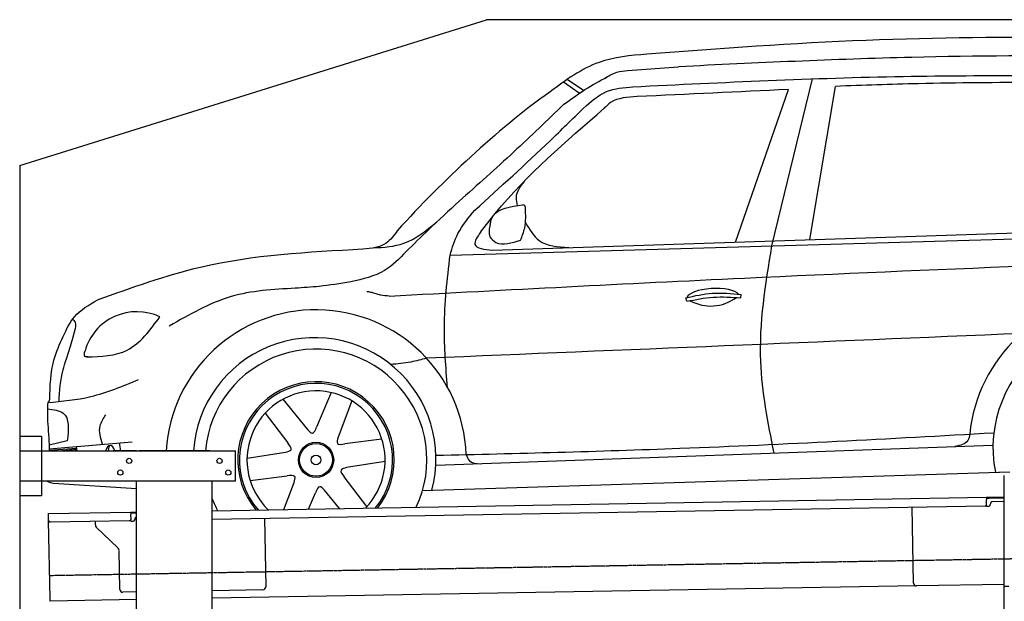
# Model space of a CAD drawing. Header units: millimetres. Extents: x 1073 to 6773, y 5991 to 11916.
# Tile 3 of 4: x 1073 to 4448, y 9922 to 11916. Entities that reach past the tile are written whole.
import ezdxf

# ---------------------------------------------------------------- set-up
doc = ezdxf.new("R2010")
doc.units = ezdxf.units.MM
doc.linetypes.add('GEN3', pattern=[6.25, 5, -1.25])
doc.layers.get('0').update_dxf_attribs({"lineweight": 25})
doc.layers.add('3', color=6, linetype='GEN3', lineweight=25)
doc.layers.add('Car', color=10, linetype='Continuous')

msp = doc.modelspace()

# ---------------------------------------------------------------- linework, layer by layer
for p, q in [((1072.8, 11415.9), (2672.8, 11915.9)), ((5822.8, 11915.9), (2672.8, 11915.9)), ((1072.8, 11415.9), (1072.8, 6165.9)), ((1072.8, 10488), (1147.8, 10488)), ((1147.8, 10488), (1147.8, 10283)), ((1072.8, 10438), (1812.8, 10438)), ((1472.8, 10438), (1392.8, 10438)), ((1472.8, 10438), (1482.8, 10438)), ((1722.8, 10438), (1482.8, 10438)), ((1722.8, 10438), (1732.8, 10438)), ((1732.8, 10438), (1812.8, 10438)), ((1812.8, 10333), (1812.8, 10438)), ((1812.8, 10333), (1072.8, 10333)), ((1472.8, 8708), (1472.8, 10333)), ((1732.8, 8013), (1732.8, 10333)), ((4447.6, 9972.5), (4447.6, 10352.5)), ((4447.6, 9972.5), (4447.6, 10352.5)), ((1147.8, 10283), (1072.8, 10283)), ((1732.8, 10232.1), (4386.1, 10278.4)), ((4386.1, 10278.4), (4396.1, 10278.6)), ((4386.1, 10278.4), (4386.2, 10270.4)), ((4396.2, 10274.6), (4386.2, 10274.4)), ((4386.5, 10253.4), (4386.2, 10270.4)), ((4396.1, 10278.6), (4445.9, 10279.4)), ((4447.6, 10275.5), (4396.2, 10274.6)), ((4408.8, 10263.8), (4447.6, 10264.5)), ((1171.6, 10222.3), (1454, 10227.2)), ((1454, 10227.2), (1464, 10227.4)), ((1454, 10227.2), (1454.2, 10219.2)), ((1464, 10227.4), (1472.8, 10227.5)), ((4381.6, 10248.3), (1732.8, 10202.1)), ((4136.2, 9984), (4131.7, 10243.9)), ((4389.1, 10247.4), (4394.1, 10247.5)), ((4399, 10252.6), (4399, 10253.6)), ((1171.7, 10214.3), (1171.6, 10222.3)), ((1172, 10197.3), (1171.7, 10214.3)), ((1176.7, 9930.3), (1172, 10197.3)), ((1449.6, 10197.1), (1177.1, 10192.4)), ((1332.3, 10183.2), (1332.1, 10195.1)), ((1464.1, 10223.4), (1454.1, 10223.2)), ((1454.5, 10202.2), (1454.2, 10219.2)), ((1457.1, 10196.3), (1462.1, 10196.3)), ((1472.8, 10223.5), (1464.1, 10223.4)), ((1467, 10201.4), (1467, 10202.4)), ((1912, 10205.2), (1916.1, 9971.2)), ((1410.8, 10103.4), (1335.3, 10176.2)), ((1416.1, 9962.5), (1413.8, 10096.3)), ((4146.4, 9974.2), (1732.8, 9932)), ((1906.2, 9961.1), (1732.8, 9958)), ((4447.6, 9979.4), (4146.4, 9974.2)), ((4447.6, 9972.5), (4447.6, 9969.5)), ((4463.6, 9972.5), (4447.6, 9972.5)), ((4447.6, 9972.5), (4447.6, 9969.5)), ((4463.6, 9972.5), (4447.6, 9972.5)), ((4447.6, 8072.5), (4447.6, 9969.5)), ((1176.8, 9922.3), (1176.7, 9930.3)), ((1472.8, 9927.5), (1176.8, 9922.3)), ((1472.8, 9953.5), (1426.3, 9952.7))]:
    msp.add_line(p, q)
for centre in [(1447.8, 10403), (1757.8, 10403), (1417.8, 10363), (1787.8, 10363)]:
    msp.add_circle(centre, 9)
for centre, radius, start, end in [((4409, 10253.8), 10, 91, 181), ((4381.5, 10253.3), 5, 271, 1), ((4389, 10252.4), 5, 214.2367, 271), ((4394, 10252.5), 5, 271, 1), ((1177, 10197.4), 5, 181, 271), ((1449.5, 10202.1), 5, 271, 1), ((1457, 10201.3), 5, 214.2367, 271), ((1462, 10201.3), 5, 271, 1), ((1477, 10202.6), 10, 114.7874, 181), ((1342.3, 10183.4), 10, 181, 226), ((1403.8, 10096.2), 10, 1, 46), ((1426.1, 9962.7), 10, 181, 271), ((1906.1, 9971.1), 10, 271, 1), ((4146.2, 9984.2), 10, 181, 271)]:
    msp.add_arc(centre, radius, start, end)
at = {"layer": '3'}
msp.add_line((1175.3, 10010.3), (6230.5, 10098.5), dxfattribs=at)
at = {"layer": 'Car'}
for p, q in [((3156.1, 11742), (3330.7, 11754.6)), ((3004.8, 11672.9), (2949.6, 11711)), ((3651, 11140.5), (3789.9, 11713.1)), ((2990.3, 11664), (2936.7, 11702)), ((3781.5, 11161.7), (3868.7, 11687.3)), ((3526.7, 11153.3), (3707.7, 11676.5)), ((2692.8, 11125.7), (5192.8, 11208.5)), ((2547.8, 11108.5), (5214.7, 11185.8)), ((3544.2, 10962.2), (3545.5, 10973.4)), ((3359.4, 10950.2), (3356.3, 10962.2)), ((2139.8, 10637.5), (2090.6, 10519.1)), ((1975.1, 10614.2), (2059, 10510.4)), ((2211.7, 10608.5), (2163.8, 10484)), ((1914.1, 10566.4), (1991.9, 10464.5)), ((1236, 10471.4), (1173.8, 10456.7)), ((1174.2, 10443.9), (1458.3, 10468.7)), ((2314.3, 10477.5), (2187.2, 10461)), ((1174.3, 10439.4), (1267.8, 10447.2)), ((1206.6, 10438), (1268.5, 10443.3)), ((1253.8, 10438), (1269.1, 10439.4)), ((1851.9, 10412), (1983.7, 10432.9)), ((2499.1, 10387.8), (4408.8, 10457.4)), ((2325.2, 10400.8), (2193.4, 10380)), ((2453.8, 10302), (4466.6, 10365.9)), ((4427.3, 10364.7), (4466.6, 10365.9)), ((1189, 10326.9), (1472.8, 10307.9)), ((1862.7, 10335.3), (1989.9, 10351.8)), ((1977.7, 10236.3), (2013.2, 10328.8)), ((2263, 10246.4), (2185.1, 10348.3)), ((2063.2, 10237.8), (2086.5, 10293.7)), ((2168.8, 10239.7), (2118, 10302.4))]:
    msp.add_line(p, q, dxfattribs=at)
for radius in [60.5, 56.2, 16.6]:
    msp.add_circle((2088.5, 10406.4), radius, dxfattribs=at)
for centre, radius, start, end in [((4844.9, 10446.1), 517.9, 7.671, 174.5949), ((1474.1, 10730.6), 184.1, 64.5851, 164.3568), ((2088.5, 10406.4), 514.8, 2.0294, 176.4795), ((4839.5, 10447.8), 430.8, 352.9946, 191.1732), ((2083.6, 10409.5), 416.1, 345.0992, 176.0658), ((2088.5, 10406.4), 380, 334.7419, 175.2278), ((2088.5, 10406.4), 268.2, 322.1882, 219.8118), ((2088.5, 10406.4), 262.3, 321.1376, 220.8624), ((2088.5, 10406.4), 236.7, 315.7532, 226.2468), ((1160.8, 10615.9), 15.2, 302.257, 354.4804), ((2088.5, 10406.4), 380, 200.5648, 207.2581)]:
    msp.add_arc(centre, radius, start, end, dxfattribs=at)
for centre, major_axis, ratio, start_param, end_param in [((3449.8, 10964.3), (-89.3, -3.5), 0.334439, 3.361637, 6.204698), ((3423.5, 11357.2), (-27, 422.9), 0.577039, 2.810127, 3.47809), ((1383.2, 10422.1), (0.6, -34), 0.523501, 2.049611, 4.215299), ((1383.2, 10422.1), (0.1, -34.1), 0.233483, 3.213864, 4.225286)]:
    msp.add_ellipse(centre, major_axis=major_axis, ratio=ratio, start_param=start_param, end_param=end_param, dxfattribs=at)
for points, knots in [([(5432.2, 11843.4), (4945.9, 11853.7), (4208.5, 11869.3), (3473.2, 11817.1), (3222.7, 11797.8)], [0, 0, 0, 0, 145.776701, 221.098509, 221.098509, 221.098509, 221.098509]), ([(3174.5, 11685.9), (3483.4, 11700.9), (4080, 11730), (4677.1, 11723.5), (4933.6, 11719.1)], [0, 0, 0, 0, 92.757075, 179.128709, 179.128709, 179.128709, 179.128709]), ([(4558.5, 11700.7), (4423.3, 11700.1), (4193.4, 11699.2), (3963.5, 11690.9), (3868.7, 11687.3)], [0, 0, 0, 0, 40.533595, 68.989197, 68.989197, 68.989197, 68.989197]), ([(2891.3, 11669), (2795.2, 11601.3), (2612.4, 11445.9), (2446.6, 11281.6), (2367, 11191.7)], [0, 0, 0, 0, 35.110196, 71.197386, 71.197386, 71.197386, 71.197386]), ([(2685.5, 11215.3), (2687.4, 11225.8), (2700.7, 11267.4), (2754.7, 11275.4), (2796.4, 11281.6)], [4.326733, 4.326733, 4.326733, 4.326733, 7.521765, 18.312519, 18.312519, 18.312519, 18.312519]), ([(2685.5, 11215.3), (2682.1, 11199.5), (2676.4, 11173.1), (2696.6, 11157.5), (2705.1, 11151.4)], [0, 0, 0, 0, 4.363854, 7.275874, 7.275874, 7.275874, 7.275874]), ([(1302.1, 10759.7), (1351.9, 10760.8), (1456.8, 10765.4), (1519.7, 10851.4), (1553.1, 10896.9)], [0.931028, 0.931028, 0.931028, 0.931028, 15.090072, 31.045367, 31.045367, 31.045367, 31.045367]), ([(1208.2, 10605.5), (1209.1, 10643.7), (1213.5, 10700.1), (1235.7, 10757.6), (1264.5, 10857.7)], [0, 0, 0, 0, 11.961101, 18.895424, 18.895424, 18.895424, 18.895424]), ([(1167.9, 10539.5), (1170.6, 10509.1), (1173.6, 10475.3), (1174.3, 10441.4), (1174.3, 10438)], [0, 0, 0, 0, 91.56618, 101.717804, 101.717804, 101.717804, 101.717804]), ([(2499.5, 10422.1), (2778.3, 10428.8), (3416.1, 10444.5), (4053.2, 10479.5), (4411.8, 10499.5)], [2.898362, 2.898362, 2.898362, 2.898362, 86.558734, 194.303154, 194.303154, 194.303154, 194.303154])]:
    msp.add_open_spline(points, degree=3, knots=knots, dxfattribs=at)
for points in [[(3222.7, 11797.8), (3058.6, 11769.5), (2891.3, 11669)], [(5461, 11782.2), (4130.3, 11786.6), (3330.7, 11754.6)], [(2938.4, 11626), (3010.3, 11676), (3086.5, 11720)], [(3077, 11714.4), (3119.6, 11735.7), (3156.1, 11742)], [(3004.5, 11611.7), (3084.3, 11669.1), (3174.5, 11685.9)], [(3189.2, 11652.1), (3098.3, 11631.4), (3076.2, 11612)], [(3707.7, 11676.5), (3189.2, 11652.1)], [(2938.4, 11626), (2766.4, 11462.4), (2578.9, 11293.3)], [(2633.2, 11263), (2890.6, 11500.8), (3004.5, 11611.7)], [(2653.2, 11188.9), (2703.7, 11252.4), (3076.2, 11612)], [(2802.2, 11361.6), (2774, 11305.8), (2777.9, 11278.8)], [(2578.9, 11293.3), (2473.9, 11195.4), (2397.5, 11120.7)], [(2806.2, 11271.5), (2804.5, 11277.6), (2796.4, 11281.6)], [(2547.8, 11108.5), (2574.9, 11182.3), (2633.2, 11263)], [(2789.4, 11159.8), (2803.6, 11201.5), (2806.2, 11271.5)], [(2285.4, 11133.4), (2389.4, 11149.1), (2502.3, 11222.3)], [(2806.4, 11220.7), (2853.4, 11158.8), (2954.7, 11134.4)], [(2367, 11191.7), (2329, 11149.9), (2249.4, 11128.5)], [(2653.2, 11188.9), (2633.2, 11144.8), (2692.8, 11125.7)], [(3658.6, 10430), (3612.8, 10743.8), (3651, 11140.5)], [(2249.4, 11128.5), (1692.5, 11066.6), (1338.5, 10954)], [(2397.5, 11120.7), (2323.4, 11056.2), (2207.8, 11016.9)], [(2339.4, 10968.2), (3557.2, 11030.1), (5484.6, 11108.7)], [(2539.2, 10655.2), (2528.3, 10860.6), (2547.8, 11108.5)], [(2207.8, 11016.9), (2098.7, 11001.3), (2017.1, 10995.1)], [(2017.1, 10995.1), (1797.2, 10966.2), (1585.6, 10865.3)], [(2294.5, 10976.1), (2276.5, 10980.9), (2262.4, 10983.2)], [(2339.4, 10968.2), (2309.6, 10971.7), (2294.5, 10976.1)], [(3356.3, 10962.2), (3447.1, 10977.8), (3545.5, 10973.4)], [(1222.1, 10829.8), (1260.7, 10897.5), (1338.5, 10954)], [(3359.4, 10950.2), (3449.8, 10964.3), (3544.2, 10962.2)], [(1264.5, 10857.7), (1264.5, 10876.2), (1253.9, 10888.8)], [(4508.3, 10839.8), (2467.5, 10754.8)], [(1176, 10614.4), (1190, 10748.5), (1222.1, 10829.8)], [(1307.7, 10759.9), (1296.9, 10761), (1296.8, 10780.3)], [(2467.5, 10754.8), (2413, 10742.1), (2344.5, 10733.5)], [(1168.9, 10603), (1316.1, 10623.6), (1480.2, 10681.8)], [(1356.5, 10459.8), (1348.2, 10522.8), (1368.3, 10561.3)], [(2059, 10510.4), (2076, 10498.2), (2090.6, 10519.1)], [(1983.7, 10432.9), (2002.8, 10441.5), (1991.9, 10464.5)], [(2163.8, 10484), (2161.7, 10463.1), (2187.2, 10461)], [(4329.3, 10494.9), (4322.3, 10472.6), (4278.3, 10452.6)], [(2603, 10424.6), (2613.6, 10404.2), (2652.5, 10393.3)], [(2193.4, 10380), (2174.3, 10371.4), (2185.1, 10348.3)], [(2013.2, 10328.8), (2015.3, 10349.7), (1989.9, 10351.8)], [(2118, 10302.4), (2101, 10314.6), (2086.5, 10293.7)]]:
    msp.add_spline(points, degree=3, dxfattribs=at)
for points in [[(2705.1, 11151.4), (2727.8, 11141.1), (2760.4, 11150.2), (2789.4, 11159.8)], [(1168.9, 10603), (1167.4, 10582.2), (1167.7, 10560.8), (1167.9, 10539.5)], [(1418.2, 10438), (1417.7, 10447), (1416.8, 10456), (1415.9, 10465)], [(1269.3, 10438), (1268.6, 10442.7), (1267.8, 10447.3), (1266.9, 10452)], [(1167.1, 10333), (1173.1, 10329.9), (1181.1, 10328.4), (1189, 10326.9)]]:
    msp.add_open_spline(points, degree=3, dxfattribs=at)
at = {"layer": 'Car', "end_tangent": (-0.96717, -0.25413)}
msp.add_spline([(1167.9, 10581.5), (1222.3, 10566.7), (1236, 10471.4)], degree=3, dxfattribs=at)

doc.saveas('drawing.dxf')
